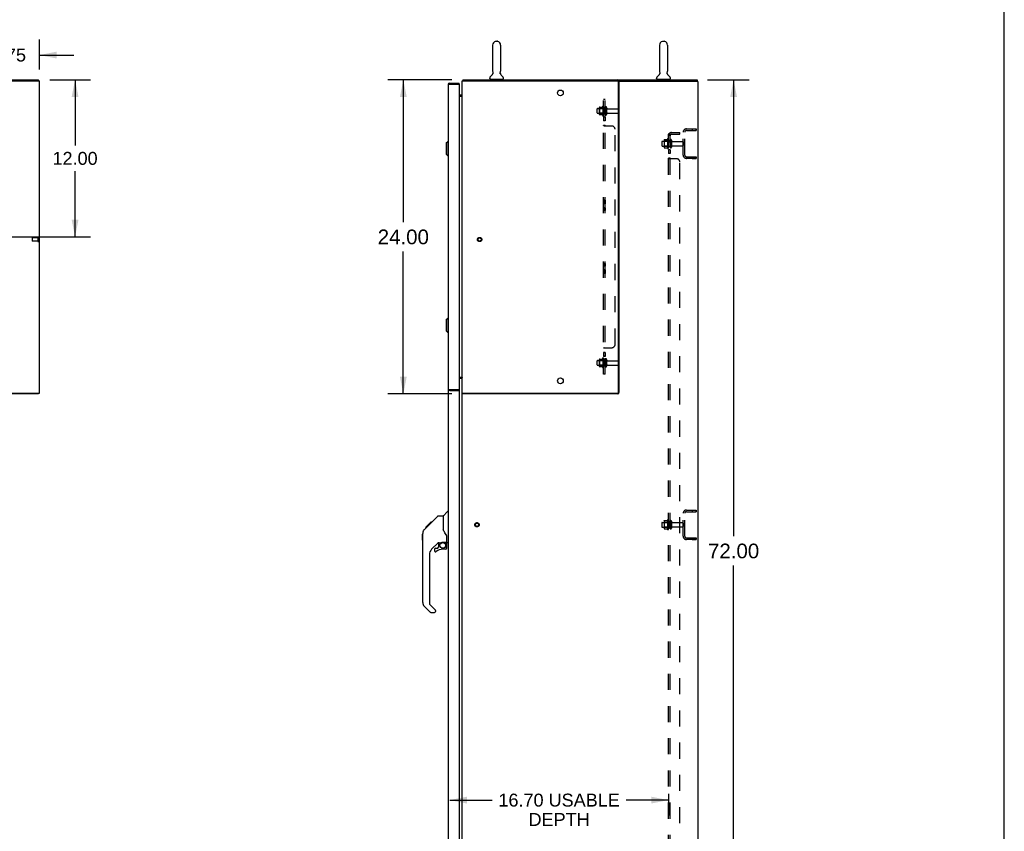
# Model space of a CAD drawing. Header units: inches. Extents: x 0 to 224, y 0 to 145.
# Tile 61 of 62: x 148 to 224, y 31 to 93. Entities that reach past the tile are written whole.
import ezdxf

# ---------------------------------------------------------------- set-up
doc = ezdxf.new("R2010")
doc.units = ezdxf.units.IN
doc.header["$LTSCALE"] = 12.302632
doc.header["$MEASUREMENT"] = 0
doc.linetypes.add('HIDDEN', pattern=[0.2, 0.1, -0.1])
doc.layers.get('0').update_dxf_attribs({"linetype": 'CONTINUOUS'})
for name, color, linetype in [('02___PRT_ALL_AXES', 7, 'CONTINUOUS'), ('DEFAULT_2', 8, 'HIDDEN'), ('DIMENSIONS', 7, 'CONTINUOUS')]:
    doc.layers.add(name, color=color, linetype=linetype)
doc.styles.get("Standard").update_dxf_attribs({"font": 'arial.ttf'})
doc.dimstyles.new('DIMSTYLE_1', dxfattribs={"dimtxt": 1.118421, "dimasz": 1.315789, "dimexe": 0.09, "dimexo": 0.07, "dimgap": 0.0425, "dimtad": 0, "dimtih": 1, "dimtoh": 1, "dimzin": 4, "dimdsep": 46, "dimtxsty": 'Standard', "dimblk": '_FILLED', "dimblk1": '_FILLED', "dimblk2": '_FILLED', "dimcen": 0.09, "dimazin": 1, "dimtfac": 1, "dimtdec": 3, "dimtofl": 0, "dimtmove": 0, "dimatfit": 3, "dimldrblk": '_FILLED', "dimfxl": 0, "dimtolj": 1, "dimtzin": 4, "dimarcsym": 0})
doc.dimstyles.new('DIMSTYLE_2', dxfattribs={"dimtxt": 0.986842, "dimasz": 1.315789, "dimexe": 0.09, "dimexo": 0.07, "dimgap": 0.0375, "dimtad": 0, "dimtih": 1, "dimtoh": 1, "dimzin": 4, "dimdsep": 46, "dimtxsty": 'Standard', "dimblk": '_FILLED', "dimblk1": '_FILLED', "dimblk2": '_FILLED', "dimcen": 0.09, "dimazin": 1, "dimtfac": 1, "dimtdec": 3, "dimtofl": 0, "dimtmove": 0, "dimatfit": 3, "dimldrblk": '_FILLED', "dimfxl": 0, "dimtolj": 1, "dimtzin": 4, "dimarcsym": 0})

# ---------------------------------------------------------------- blocks, each defined once
blk = doc.blocks.new('_FILLED')
at = {"color": 0, "linetype": 'ByBlock'}
blk.add_solid([(0, 0), (-1, 0.2), (-1, -0.2)], dxfattribs=at)
blk = doc.blocks.new('*D2')
at = {"layer": 'DIMENSIONS', "color": 2, "linetype": 'Continuous'}
for p, q in [((150.765, 88.584), (153.878, 88.584)), ((152.694, 88.584), (152.694, 83.571)), ((152.694, 76.584), (152.694, 81.597)), ((146.15, 76.584), (153.878, 76.584))]:
    blk.add_line(p, q, dxfattribs=at)
at = {"layer": 'DIMENSIONS', "color": 2, "linetype": 'Continuous', "xscale": 1.3157894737, "yscale": 1.3157894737, "zscale": 1.3157894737}
for p, rotation in [((152.694, 88.584), 90), ((152.694, 76.584), 270)]:
    blk.add_blockref('_FILLED', p, dxfattribs=dict(at, rotation=rotation))
at = {"layer": 'DIMENSIONS', "color": 2, "linetype": 'Continuous', "insert": (152.694, 83.077), "char_height": 0.9868, "width": 3.44844, "attachment_point": 2, "line_spacing_factor": 0.9}
blk.add_mtext('12.00', dxfattribs=at)
blk = doc.blocks.new('*D3')
at = {"layer": 'DIMENSIONS', "color": 2, "linetype": 'Continuous'}
for p, q in [((201.007, 88.584), (204.19, 88.584)), ((203.005, 88.584), (203.005, 53.702)), ((203.005, 16.584), (203.005, 51.465)), ((201.007, 16.584), (204.19, 16.584))]:
    blk.add_line(p, q, dxfattribs=at)
at = {"layer": 'DIMENSIONS', "color": 2, "linetype": 'Continuous', "xscale": 1.3157894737, "yscale": 1.3157894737, "zscale": 1.3157894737}
for p, rotation in [((203.005, 88.584), 90), ((203.005, 16.584), 270)]:
    blk.add_blockref('_FILLED', p, dxfattribs=dict(at, rotation=rotation))
at = {"layer": 'DIMENSIONS', "color": 2, "linetype": 'Continuous', "insert": (203.005, 53.143), "char_height": 1.1184, "width": 3.90824, "attachment_point": 2, "line_spacing_factor": 0.9}
blk.add_mtext('72.00', dxfattribs=at)
blk = doc.blocks.new('*D4')
at = {"layer": 'DIMENSIONS', "color": 2, "linetype": 'Continuous'}
for p, q in [((145.229, 77.509), (145.229, 91.663)), ((149.979, 89.362), (149.979, 91.663)), ((145.229, 90.479), (142.598, 90.479)), ((149.979, 90.479), (152.611, 90.479))]:
    blk.add_line(p, q, dxfattribs=at)
at = {"layer": 'DIMENSIONS', "color": 2, "linetype": 'Continuous', "xscale": 1.3157894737, "yscale": 1.3157894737, "zscale": 1.3157894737}
blk.add_blockref('_FILLED', (145.229, 90.479), dxfattribs=at)
at = {"layer": 'DIMENSIONS', "color": 2, "linetype": 'Continuous', "xscale": 1.3157894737, "yscale": 1.3157894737, "zscale": 1.3157894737, "rotation": 180}
blk.add_blockref('_FILLED', (149.979, 90.479), dxfattribs=at)
at = {"layer": 'DIMENSIONS', "color": 2, "linetype": 'Continuous', "insert": (147.604, 90.973), "char_height": 0.9868, "width": 2.68172, "attachment_point": 2, "line_spacing_factor": 0.9}
blk.add_mtext('4.75', dxfattribs=at)
blk = doc.blocks.new('*D11')
at = {"layer": 'DIMENSIONS', "color": 2, "linetype": 'Continuous'}
for p, q in [((198.023, 34.015), (198.023, 32.361)), ((181.323, 33.545), (184.55, 33.545)), ((198.023, 33.545), (194.796, 33.545))]:
    blk.add_line(p, q, dxfattribs=at)
at = {"layer": 'DIMENSIONS', "color": 2, "linetype": 'Continuous', "xscale": 1.3157894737, "yscale": 1.3157894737, "zscale": 1.3157894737, "rotation": 180}
blk.add_blockref('_FILLED', (181.323, 33.545), dxfattribs=at)
at = {"layer": 'DIMENSIONS', "color": 2, "linetype": 'Continuous', "xscale": 1.3157894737, "yscale": 1.3157894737, "zscale": 1.3157894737}
blk.add_blockref('_FILLED', (198.023, 33.545), dxfattribs=at)
at = {"layer": 'DIMENSIONS', "color": 2, "linetype": 'Continuous', "insert": (189.673, 34.038), "char_height": 0.98684, "width": 9.25944, "attachment_point": 2, "line_spacing_factor": 0.9}
blk.add_mtext('16.70 USABLE\\PDEPTH', dxfattribs=at)
blk = doc.blocks.new('*D17')
at = {"color": 2, "linetype": 'Continuous'}
for p, q in [((181.487, 88.584), (176.587, 88.584)), ((177.771, 88.584), (177.771, 77.702)), ((177.771, 64.584), (177.771, 75.465)), ((181.487, 64.584), (176.587, 64.584))]:
    blk.add_line(p, q, dxfattribs=at)
at = {"color": 2, "linetype": 'Continuous', "xscale": 1.3157894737, "yscale": 1.3157894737, "zscale": 1.3157894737}
for p, rotation in [((177.771, 88.584), 90), ((177.771, 64.584), 270)]:
    blk.add_blockref('_FILLED', p, dxfattribs=dict(at, rotation=rotation))
at = {"color": 2, "linetype": 'Continuous', "insert": (177.771, 77.143), "char_height": 1.1184, "width": 3.90824, "attachment_point": 2, "line_spacing_factor": 0.9}
blk.add_mtext('24.00', dxfattribs=at)

msp = doc.modelspace()

# ---------------------------------------------------------------- linework, layer by layer
at = {"color": 7, "linetype": 'Continuous'}
for p, q in [((223.6842, 0), (223.6842, 144.7368)), ((184.5923, 91.2292), (184.5923, 89.2542)), ((184.8546, 91.5292), (184.942, 91.5292)), ((185.2043, 91.2292), (185.2043, 89.2542)), ((197.3423, 91.2292), (197.3423, 89.2542)), ((197.6046, 91.5292), (197.692, 91.5292)), ((197.9543, 91.2292), (197.9543, 89.2542)), ((184.6069, 89.0353), (184.6048, 89.031)), ((197.3569, 89.0353), (197.3548, 89.031)), ((149.9043, 88.5207), (149.9043, 88.5837)), ((181.3173, 88.3337), (181.3173, 88.2587)), ((182.0253, 88.2587), (181.3173, 88.2587)), ((182.0253, 88.2587), (182.0253, 88.3337)), ((182.3483, 88.5207), (182.3483, 88.5837)), ((184.3753, 88.6827), (184.3753, 88.722)), ((184.3983, 88.6137), (184.3983, 88.5837)), ((185.3983, 88.6137), (184.3983, 88.6137)), ((185.3983, 88.6137), (185.3983, 88.5837)), ((185.4213, 88.6827), (185.4213, 88.722)), ((194.1373, 88.5837), (200.2108, 88.5837)), ((200.2733, 88.4587), (194.2728, 88.4587)), ((197.1253, 88.6827), (197.1253, 88.722)), ((197.1483, 88.6137), (197.1483, 88.5837)), ((198.1483, 88.6137), (197.1483, 88.6137)), ((198.1483, 88.6137), (198.1483, 88.5837)), ((198.1713, 88.6827), (198.1713, 88.722)), ((200.2108, 88.5837), (200.2108, 88.4587)), ((200.2733, 88.4587), (200.2733, 16.7087)), ((182.2313, 87.3337), (182.0253, 87.3337)), ((181.0428, 83.7645), (181.1609, 83.8826)), ((181.0428, 83.7645), (181.0428, 82.8983)), ((181.1609, 83.8826), (181.1609, 82.7802)), ((181.1609, 83.8826), (181.2003, 83.8826)), ((181.0428, 82.8983), (181.1609, 82.7802)), ((181.1609, 82.7802), (181.2003, 82.7802)), ((181.0428, 70.2645), (181.1609, 70.3826)), ((181.0428, 70.2645), (181.0428, 69.3983)), ((181.1609, 70.3826), (181.1609, 69.2802)), ((181.1609, 70.3826), (181.2003, 70.3826)), ((181.0428, 69.3983), (181.1609, 69.2802)), ((181.1609, 69.2802), (181.2003, 69.2802)), ((182.2313, 65.8337), (182.0253, 65.8337)), ((181.3173, 64.8337), (181.3173, 64.9087)), ((181.3173, 64.9087), (182.0253, 64.9087)), ((182.0253, 64.9087), (182.0253, 64.8337)), ((149.9043, 64.6467), (149.9043, 64.5837)), ((182.2733, 23.865), (182.2733, 64.6467)), ((182.3483, 64.6467), (182.3483, 64.5837)), ((179.7847, 54.6255), (180.4088, 55.2496)), ((180.4645, 55.2727), (180.8256, 55.2727)), ((180.8256, 55.2727), (180.8256, 54.1683)), ((180.8313, 55.2785), (181.129, 55.5761)), ((181.2193, 55.5876), (181.1569, 55.5876)), ((179.3658, 54.206), (179.6442, 54.4844)), ((179.4719, 54.3795), (179.8855, 54.7931)), ((179.4719, 54.3795), (179.5387, 54.3795)), ((179.475, 54.3826), (179.5418, 54.3826)), ((179.4761, 54.3837), (179.5429, 54.3837)), ((179.624, 54.4648), (179.5572, 54.4648)), ((179.6437, 54.5513), (179.7105, 54.5513)), ((179.6439, 54.4847), (179.7771, 54.6179)), ((179.671, 54.5113), (179.6442, 54.4844)), ((179.7925, 54.6334), (179.7257, 54.6334)), ((179.7847, 54.6255), (179.7489, 54.5897)), ((179.8021, 54.7097), (179.8689, 54.7097)), ((179.9523, 54.7931), (179.8855, 54.7931)), ((179.8856, 54.7933), (179.886, 54.7937)), ((179.886, 54.7937), (179.9529, 54.7937)), ((179.8875, 54.7951), (179.9543, 54.7951)), ((180.8455, 54.1755), (180.8256, 54.2306)), ((180.8751, 54.108), (180.8455, 54.1755)), ((179.2311, 53.8774), (179.2508, 53.8971)), ((179.2311, 53.401), (179.2311, 53.8774)), ((179.2508, 48.6444), (179.2508, 53.9285)), ((181.1012, 53.2451), (181.1012, 53.652)), ((179.2311, 53.401), (179.2508, 53.3813)), ((180.437, 53.2109), (179.9356, 52.7094)), ((180.1563, 52.7118), (180.1563, 52.5925)), ((180.235, 52.7905), (180.3876, 52.7905)), ((180.396, 52.794), (180.4678, 52.8658)), ((180.4713, 53.2008), (180.4713, 52.8741)), ((180.5134, 53.2058), (180.6012, 53.2058)), ((180.779, 53.247), (180.7862, 53.2471)), ((180.7862, 53.2471), (181.0815, 53.2471)), ((181.0224, 52.7118), (180.7862, 52.7118)), ((180.9637, 53.2471), (181.0435, 53.1673)), ((181.0815, 53.0281), (181.1012, 53.0281)), ((181.1012, 52.7905), (181.1012, 53.0281)), ((181.1405, 53.2058), (181.2193, 53.2058)), ((179.7626, 52.2919), (179.7626, 48.5589)), ((179.8183, 47.9139), (179.3661, 48.366)), ((179.7857, 48.5033), (180.2212, 48.0677)), ((179.8739, 47.8908), (180.1563, 47.8908)), ((180.235, 48.0343), (180.235, 47.9695))]:
    msp.add_line(p, q, dxfattribs=at)
at = {"color": 3, "linetype": 'Continuous'}
for p, q in [((133.0543, 88.5837), (149.9043, 88.5837)), ((147.3643, 88.5207), (149.9793, 88.5207)), ((149.9793, 64.6467), (149.9793, 88.5207)), ((181.2003, 88.2167), (181.2003, 64.9507)), ((181.2466, 88.2414), (181.251, 88.2426)), ((181.251, 88.2426), (181.2555, 88.2438)), ((181.2555, 88.2438), (181.2602, 88.2451)), ((181.2602, 88.2451), (181.2649, 88.2463)), ((181.2649, 88.2463), (181.2698, 88.2475)), ((181.2698, 88.2475), (181.2773, 88.2494)), ((181.2773, 88.2494), (181.285, 88.2512)), ((181.285, 88.2512), (181.2955, 88.2537)), ((181.2955, 88.2537), (182.0215, 88.2537)), ((181.3173, 88.3337), (182.0253, 88.3337)), ((182.0253, 88.2437), (182.0253, 64.9237)), ((182.2733, 64.6467), (182.2733, 88.5207)), ((182.2733, 88.5207), (194.1303, 88.5207)), ((182.3483, 88.5837), (194.1373, 88.5837)), ((194.2103, 64.7267), (194.2103, 88.4407)), ((194.2733, 64.7197), (194.2733, 88.4477)), ((182.2313, 87.4087), (182.0253, 87.4087)), ((182.0253, 87.3317), (182.2665, 87.3317)), ((182.0253, 65.8357), (182.2665, 65.8357)), ((182.2313, 65.7587), (182.0253, 65.7587)), ((182.0733, 65.8337), (182.0733, 65.8357)), ((182.0733, 23.4577), (182.0733, 65.7587)), ((181.2193, 23.5802), (181.2193, 64.8868)), ((181.251, 64.9248), (181.2555, 64.9236)), ((181.2555, 64.9236), (181.2602, 64.9223)), ((181.2602, 64.9223), (181.2649, 64.9211)), ((181.2649, 64.9211), (181.2698, 64.9199)), ((181.2698, 64.9199), (181.2773, 64.918)), ((181.2773, 64.918), (181.285, 64.9162)), ((181.285, 64.9162), (181.2955, 64.9137)), ((181.2955, 64.9137), (182.0215, 64.9137)), ((181.3173, 64.8337), (182.0253, 64.8337)), ((149.9043, 64.5837), (133.0543, 64.5837)), ((147.3643, 64.6467), (149.9793, 64.6467)), ((182.2733, 64.6467), (194.1303, 64.6467)), ((194.1373, 64.5837), (182.3483, 64.5837))]:
    msp.add_line(p, q, dxfattribs=at)
at = {"color": 7, "linetype": 'Continuous'}
for points in [[(184.6116, 89.1471), (184.6131, 89.143), (184.6146, 89.1382), (184.616, 89.1334), (184.6172, 89.1285), (184.6182, 89.1236), (184.6191, 89.1186), (184.6197, 89.1136), (184.6202, 89.1086), (184.6206, 89.1036), (184.6207, 89.0986), (184.6207, 89.0936), (184.6205, 89.0885), (184.6201, 89.0835), (184.6196, 89.0785), (184.6188, 89.0735), (184.6179, 89.0686), (184.6169, 89.0637), (184.6156, 89.0588), (184.6142, 89.054), (184.6126, 89.0492), (184.6109, 89.0445), (184.609, 89.0399), (184.6069, 89.0353)], [(185.1918, 89.031), (185.1897, 89.0352), (185.1876, 89.0398), (185.1857, 89.0444), (185.184, 89.0492), (185.1824, 89.0539), (185.181, 89.0588), (185.1797, 89.0636), (185.1786, 89.0685), (185.1777, 89.0735), (185.177, 89.0785), (185.1765, 89.0835), (185.1761, 89.0885), (185.1759, 89.0935), (185.1758, 89.0986), (185.176, 89.1036), (185.1763, 89.1086), (185.1768, 89.1136), (185.1775, 89.1186), (185.1783, 89.1236), (185.1794, 89.1285), (185.1806, 89.1334), (185.1819, 89.1382), (185.1835, 89.143), (185.1849, 89.1471)], [(197.3616, 89.1471), (197.3631, 89.143), (197.3646, 89.1382), (197.366, 89.1334), (197.3672, 89.1285), (197.3682, 89.1236), (197.3691, 89.1186), (197.3697, 89.1136), (197.3702, 89.1086), (197.3706, 89.1036), (197.3707, 89.0986), (197.3707, 89.0936), (197.3705, 89.0885), (197.3701, 89.0835), (197.3696, 89.0785), (197.3688, 89.0735), (197.3679, 89.0686), (197.3669, 89.0637), (197.3656, 89.0588), (197.3642, 89.054), (197.3626, 89.0492), (197.3609, 89.0445), (197.359, 89.0399), (197.3569, 89.0353)], [(197.9418, 89.031), (197.9397, 89.0352), (197.9376, 89.0398), (197.9357, 89.0444), (197.934, 89.0492), (197.9324, 89.0539), (197.931, 89.0588), (197.9297, 89.0636), (197.9286, 89.0685), (197.9277, 89.0735), (197.927, 89.0785), (197.9265, 89.0835), (197.9261, 89.0885), (197.9259, 89.0935), (197.9258, 89.0986), (197.926, 89.1036), (197.9263, 89.1086), (197.9268, 89.1136), (197.9275, 89.1186), (197.9283, 89.1236), (197.9294, 89.1285), (197.9306, 89.1334), (197.9319, 89.1382), (197.9335, 89.143), (197.9349, 89.1471)], [(180.4088, 55.2496), (180.4165, 55.2564), (180.425, 55.2621), (180.4342, 55.2666), (180.444, 55.27), (180.4542, 55.272), (180.4645, 55.2727)], [(179.3658, 54.206), (179.3467, 54.1855), (179.3212, 54.1527), (179.2991, 54.1171), (179.2811, 54.0796), (179.2671, 54.0403), (179.2573, 53.9995), (179.2519, 53.9581), (179.2508, 53.9285)], [(179.7489, 54.5897), (179.7269, 54.5675), (179.705, 54.5455), (179.671, 54.5113)], [(181.048, 53.8227), (180.9992, 53.8933), (180.9505, 53.9698), (180.9096, 54.0405), (180.8751, 54.108)], [(181.1012, 53.652), (181.1003, 53.6755), (181.0954, 53.7105), (181.0866, 53.7446), (181.0743, 53.7765), (181.059, 53.8057), (181.048, 53.8227)], [(180.6012, 53.2058), (180.6096, 53.2065), (180.6182, 53.2085), (180.6281, 53.2115), (180.6396, 53.2155), (180.6528, 53.2203), (180.6677, 53.2255), (180.6843, 53.2309), (180.702, 53.2359), (180.7208, 53.2403), (180.7404, 53.2437), (180.7599, 53.246), (180.779, 53.247)], [(181.0377, 53.1618), (181.0358, 53.16), (181.0293, 53.1534)], [(181.0811, 53.0281), (181.0806, 53.0421), (181.079, 53.0558), (181.0762, 53.0695), (181.0725, 53.0829), (181.0677, 53.0959), (181.0618, 53.1086), (181.055, 53.1207), (181.0473, 53.1323), (181.0387, 53.1432), (181.0293, 53.1534)], [(181.0435, 53.1673), (181.0433, 53.1672), (181.0428, 53.1667), (181.0419, 53.1659), (181.0408, 53.1648), (181.0377, 53.1618)]]:
    msp.add_lwpolyline(points, dxfattribs=at)
at = {"color": 3, "linetype": 'Continuous'}
for points in [[(181.2003, 88.2167), (181.2003, 88.2173), (181.2004, 88.2179), (181.2006, 88.2186), (181.2008, 88.2192), (181.2011, 88.2198), (181.2014, 88.2204), (181.2018, 88.221), (181.2023, 88.2216), (181.2028, 88.2223), (181.2034, 88.2229), (181.204, 88.2235), (181.2047, 88.2241), (181.2055, 88.2247), (181.2063, 88.2253), (181.2072, 88.226), (181.2082, 88.2266), (181.2092, 88.2272), (181.2102, 88.2278), (181.2113, 88.2284), (181.2125, 88.229), (181.2137, 88.2297), (181.215, 88.2303), (181.2164, 88.2309), (181.2178, 88.2315), (181.2192, 88.2321), (181.2207, 88.2327), (181.2222, 88.2334), (181.2238, 88.234), (181.2255, 88.2346), (181.2272, 88.2352), (181.2289, 88.2358), (181.2307, 88.2364), (181.2326, 88.2371), (181.2344, 88.2377), (181.2364, 88.2383), (181.2383, 88.2389), (181.2404, 88.2395), (181.2424, 88.2401), (181.2445, 88.2408), (181.2466, 88.2414)], [(182.2665, 87.3317), (182.2662, 87.3326), (182.2661, 87.3337), (182.266, 87.3348), (182.2661, 87.3361), (182.2663, 87.3374), (182.2667, 87.3388)], [(182.2667, 87.3388), (182.2672, 87.3401), (182.2678, 87.3415), (182.2684, 87.3428), (182.2692, 87.3442), (182.27, 87.3455), (182.2707, 87.3469), (182.2714, 87.3482), (182.2721, 87.3496)], [(182.2721, 87.3496), (182.2726, 87.3509), (182.273, 87.3522), (182.2732, 87.3535), (182.2733, 87.3547)], [(182.2665, 65.8357), (182.2662, 65.8348), (182.2661, 65.8338), (182.266, 65.8326), (182.2661, 65.8313), (182.2663, 65.83), (182.2667, 65.8286)], [(182.2667, 65.8286), (182.2672, 65.8273), (182.2678, 65.8259), (182.2684, 65.8246), (182.2692, 65.8233), (182.27, 65.8219), (182.2707, 65.8206), (182.2714, 65.8192), (182.2721, 65.8178)], [(182.2721, 65.8178), (182.2726, 65.8165), (182.273, 65.8152), (182.2732, 65.8139), (182.2733, 65.8127)], [(181.2003, 64.9507), (181.2003, 64.9501), (181.2004, 64.9495), (181.2006, 64.9489), (181.2008, 64.9482), (181.2011, 64.9476), (181.2014, 64.947), (181.2018, 64.9464), (181.2023, 64.9458), (181.2028, 64.9452), (181.2034, 64.9445), (181.204, 64.9439), (181.2047, 64.9433), (181.2055, 64.9427), (181.2063, 64.9421), (181.2072, 64.9415), (181.2082, 64.9408), (181.2092, 64.9402), (181.2102, 64.9396), (181.2113, 64.939), (181.2125, 64.9384), (181.2137, 64.9378), (181.215, 64.9371), (181.2164, 64.9365), (181.2178, 64.9359), (181.2192, 64.9353), (181.2207, 64.9347), (181.2222, 64.9341), (181.2238, 64.9334), (181.2255, 64.9328), (181.2272, 64.9322), (181.2289, 64.9316), (181.2307, 64.931), (181.2326, 64.9304), (181.2344, 64.9297), (181.2364, 64.9291), (181.2383, 64.9285), (181.2404, 64.9279), (181.2424, 64.9273), (181.2445, 64.9267), (181.2466, 64.926), (181.251, 64.9248)]]:
    msp.add_lwpolyline(points, dxfattribs=at)
at = {"color": 7, "linetype": 'Continuous'}
msp.add_circle((180.7862, 53.007), 0.2165, dxfattribs=at)
for centre, radius, start, end in [((184.8983, 91.2292), 0.306, 105.63034, 180), ((184.8546, 91.3855), 0.1437, 90, 105.63034), ((184.942, 91.3855), 0.1437, 74.36966, 90), ((184.8983, 91.2292), 0.306, 0, 74.36966), ((197.6483, 91.2292), 0.306, 105.63034, 180), ((197.6046, 91.3855), 0.1437, 90, 105.63034), ((197.692, 91.3855), 0.1437, 74.36966, 90), ((197.6483, 91.2292), 0.306, 0, 74.36966), ((184.519, 88.722), 0.1437, 124.662648, 180), ((184.1398, 89.2705), 0.523, 304.662368, 336.931764), ((184.8983, 89.2542), 0.306, 180, 200.487133), ((185.6567, 89.2705), 0.523, 203.068233, 235.337632), ((184.8983, 89.2542), 0.306, 339.512867, 360), ((185.2775, 88.722), 0.1437, 0, 55.337353), ((197.269, 88.722), 0.1437, 124.662648, 180), ((196.8898, 89.2705), 0.523, 304.662368, 336.931764), ((197.6483, 89.2542), 0.306, 180, 200.487133), ((198.4067, 89.2705), 0.523, 203.068233, 235.337632), ((197.6483, 89.2542), 0.306, 339.512867, 360), ((198.0275, 88.722), 0.1437, 0, 55.337353), ((181.3173, 88.2167), 0.042, 90, 118.234057), ((184.4443, 88.6827), 0.069, 180, 270), ((185.3523, 88.6827), 0.069, 270, 360), ((197.1943, 88.6827), 0.069, 180, 270), ((198.1023, 88.6827), 0.069, 270, 360), ((182.2313, 87.4507), 0.117, 270, 287.700048), ((182.2313, 65.7167), 0.117, 72.299951, 90), ((181.3173, 64.9507), 0.042, 241.765917, 270), ((180.8453, 55.2645), 0.0197, 135, 180), ((181.1569, 55.5483), 0.0394, 90, 135), ((180.3531, 52.2919), 0.5906, 135, 180), ((180.235, 52.7118), 0.0787, 90, 180), ((180.7862, 51.9244), 0.7874, 90, 129.521196), ((180.3876, 52.8023), 0.0118, 270, 315), ((180.5134, 53.0089), 0.1969, 90, 127.440515), ((180.4594, 52.8741), 0.0118, 315, 360), ((181.0224, 52.7905), 0.0787, 270, 360), ((180.9043, 53.0281), 0.1969, 0, 45), ((181.0815, 53.2668), 0.0197, 270, 360), ((181.1405, 53.2451), 0.0394, 180, 270), ((180.235, 52.5925), 0.0787, 180, 309.521196), ((179.6445, 48.6444), 0.3937, 180, 225), ((179.8413, 48.5589), 0.0787, 180, 225), ((179.8739, 47.9695), 0.0787, 225, 270), ((180.1563, 47.9695), 0.0787, 270, 360), ((180.1878, 48.0343), 0.0472, 0, 45)]:
    msp.add_arc(centre, radius, start, end, dxfattribs=at)
at = {"color": 3, "linetype": 'Continuous'}
for centre, radius, start, end in [((181.3173, 88.2167), 0.117, 90, 180), ((182.0103, 88.2437), 0.015, 0, 41.810315), ((182.3903, 88.4667), 0.117, 111.039677, 152.510215), ((194.1303, 88.4407), 0.08, 0, 90), ((194.1373, 88.4477), 0.136, 0, 90), ((182.2313, 87.4507), 0.042, 270, 360), ((182.2313, 65.7167), 0.042, 0, 90), ((181.3173, 64.9507), 0.117, 180, 270), ((182.0103, 64.9237), 0.015, 318.189685, 360), ((194.1303, 64.7267), 0.08, 270, 360), ((194.1373, 64.7197), 0.136, 270, 360), ((182.3903, 64.7007), 0.117, 207.489785, 248.960323)]:
    msp.add_arc(centre, radius, start, end, dxfattribs=at)
at = {"layer": '02___PRT_ALL_AXES', "color": 8, "linetype": 'HIDDEN'}
for p, q in [((193.0033, 86.5645), (193.0033, 85.8529)), ((193.0733, 86.4587), (193.0733, 86.5428)), ((192.6033, 86.3917), (193.1983, 86.3917)), ((192.6033, 86.0257), (193.1983, 86.0257)), ((193.0733, 86.4587), (193.0733, 85.9587)), ((193.1983, 86.4587), (193.0733, 86.4587)), ((193.0733, 85.8746), (193.0733, 85.9587)), ((193.1983, 85.9587), (193.0733, 85.9587)), ((193.1983, 86.4587), (193.1983, 85.9587)), ((193.3668, 86.3747), (194.1683, 86.3747)), ((193.3668, 86.0427), (194.1683, 86.0427)), ((193.0733, 85.7305), (193.0733, 85.4495)), ((193.1983, 85.7305), (193.0733, 85.7305)), ((193.1983, 85.4495), (193.0733, 85.4495)), ((193.1983, 85.7305), (193.1983, 85.4495)), ((199.1483, 82.8337), (199.1483, 84.5837)), ((199.2733, 82.8337), (199.2733, 84.5837)), ((199.8358, 84.8337), (199.8358, 84.7087)), ((199.8358, 84.8337), (200.1483, 84.8337)), ((199.8358, 84.7087), (200.1483, 84.7087)), ((200.1483, 84.8337), (200.1483, 84.7087)), ((197.5533, 83.8917), (198.1483, 83.8917)), ((197.5533, 83.5257), (198.1483, 83.5257)), ((197.9533, 84.0645), (197.9533, 83.3529)), ((198.0233, 83.9587), (198.0233, 84.0428)), ((198.0233, 83.9587), (198.0233, 83.4587)), ((198.1483, 83.9587), (198.0233, 83.9587)), ((198.1483, 83.9587), (198.1483, 83.4587)), ((198.3168, 83.8747), (199.1183, 83.8747)), ((198.3168, 83.5427), (199.1183, 83.5427)), ((198.0233, 83.3746), (198.0233, 83.4587)), ((198.1483, 83.4587), (198.0233, 83.4587)), ((198.0233, 83.2305), (198.0233, 82.9495)), ((198.1483, 83.2305), (198.0233, 83.2305)), ((198.1483, 82.9495), (198.0233, 82.9495)), ((198.1483, 83.2305), (198.1483, 82.9495)), ((199.8358, 82.7087), (199.8358, 82.5837)), ((199.8358, 82.7087), (200.1483, 82.7087)), ((199.8358, 82.5837), (200.1483, 82.5837)), ((200.1483, 82.7087), (200.1483, 82.5837)), ((193.0733, 79.3979), (193.0733, 79.1034)), ((193.1983, 79.3979), (193.0733, 79.3979)), ((193.1983, 79.3396), (193.0733, 79.3396)), ((193.1983, 79.2419), (193.0733, 79.2419)), ((193.1983, 79.1034), (193.0733, 79.1034)), ((193.1983, 79.3979), (193.1983, 79.1034)), ((193.0733, 78.8112), (193.0733, 78.6082)), ((193.1983, 78.8112), (193.0733, 78.8112)), ((193.1983, 78.6082), (193.0733, 78.6082)), ((193.1983, 78.8112), (193.1983, 78.6082)), ((149.8613, 76.5077), (149.4143, 76.5077)), ((149.8613, 76.2597), (149.4143, 76.2597)), ((149.8613, 76.5077), (149.8613, 76.2597)), ((193.0733, 74.5592), (193.0733, 74.3562)), ((193.1983, 74.5592), (193.0733, 74.5592)), ((193.1983, 74.5592), (193.1983, 74.3562)), ((193.1983, 74.3562), (193.0733, 74.3562)), ((193.0733, 74.064), (193.0733, 73.7892)), ((193.1983, 74.064), (193.0733, 74.064)), ((193.1983, 73.9452), (193.0733, 73.9452)), ((193.1983, 73.8278), (193.0733, 73.8278)), ((193.1983, 73.7892), (193.0733, 73.7892)), ((193.1983, 74.064), (193.1983, 73.7892)), ((193.0733, 67.7544), (193.0733, 67.4369)), ((193.1983, 67.7544), (193.0733, 67.7544)), ((193.1983, 67.7179), (193.0733, 67.7179)), ((193.1983, 67.7544), (193.1983, 67.4369)), ((192.6033, 67.1417), (193.1983, 67.1417)), ((193.0033, 67.3145), (193.0033, 66.6029)), ((193.1983, 67.4734), (193.0733, 67.4734)), ((193.1983, 67.4369), (193.0733, 67.4369)), ((193.0733, 67.2087), (193.0733, 67.2928)), ((193.0733, 67.2087), (193.0733, 66.7087)), ((193.1983, 67.2087), (193.0733, 67.2087)), ((193.1983, 67.2087), (193.1983, 66.7087)), ((193.3668, 67.1247), (194.1683, 67.1247)), ((192.6033, 66.7757), (193.1983, 66.7757)), ((193.0733, 66.6246), (193.0733, 66.7087)), ((193.1983, 66.7087), (193.0733, 66.7087)), ((193.3668, 66.7927), (194.1683, 66.7927)), ((199.8358, 55.7087), (200.1483, 55.7087)), ((199.8358, 55.7087), (199.8358, 55.5837)), ((200.1483, 55.7087), (200.1483, 55.5837)), ((197.9533, 54.9395), (197.9533, 54.2279)), ((198.0233, 54.8337), (198.0233, 54.9178)), ((199.1483, 53.7087), (199.1483, 55.4587)), ((199.2733, 53.7087), (199.2733, 55.4587)), ((199.8358, 55.5837), (200.1483, 55.5837)), ((197.5533, 54.7667), (198.1483, 54.7667)), ((197.5533, 54.4007), (198.1483, 54.4007)), ((198.1483, 54.8337), (198.0233, 54.8337)), ((198.0233, 54.8337), (198.0233, 54.3337)), ((198.1483, 54.3337), (198.0233, 54.3337)), ((198.0233, 54.2496), (198.0233, 54.3337)), ((198.1483, 54.8337), (198.1483, 54.3337)), ((198.3168, 54.7497), (199.1183, 54.7497)), ((198.3168, 54.4177), (199.1183, 54.4177)), ((199.8358, 53.5837), (200.1483, 53.5837)), ((199.8358, 53.5837), (199.8358, 53.4587)), ((199.8358, 53.4587), (200.1483, 53.4587)), ((200.1483, 53.5837), (200.1483, 53.4587))]:
    msp.add_line(p, q, dxfattribs=at)
at = {"layer": '02___PRT_ALL_AXES', "color": 3, "linetype": 'Continuous'}
for centre in [(189.7733, 87.5837), (189.7733, 65.5837)]:
    msp.add_circle(centre, 0.219, dxfattribs=at)
at = {"layer": '02___PRT_ALL_AXES', "color": 8, "linetype": 'HIDDEN'}
for centre in [(183.5983, 76.3837), (183.3983, 54.5837)]:
    msp.add_circle(centre, 0.124, dxfattribs=at)
for centre, radius, start, end in [((193.6035, 86.2087), 0.6977, 149.336868, 156.032072), ((193.0349, 86.5428), 0.0384, 0, 145.550335), ((193.6035, 86.2087), 0.6977, 203.967928, 210.663132), ((193.0349, 85.8746), 0.0384, 214.449665, 360), ((198.5535, 83.7087), 0.6977, 149.336868, 152.318604), ((197.9849, 84.0428), 0.0384, 0, 145.550335), ((198.5535, 83.7087), 0.6977, 207.681396, 210.663132), ((197.9849, 83.3746), 0.0384, 214.449665, 360), ((193.6035, 66.9587), 0.6977, 149.336868, 156.032072), ((193.0349, 67.2928), 0.0384, 0, 145.550335), ((193.6035, 66.9587), 0.6977, 203.967928, 210.663132), ((193.0349, 66.6246), 0.0384, 214.449665, 360), ((198.5535, 54.5837), 0.6977, 149.336868, 152.318604), ((197.9849, 54.9178), 0.0384, 0, 145.550335), ((198.5535, 54.5837), 0.6977, 207.681396, 210.663132), ((197.9849, 54.2496), 0.0384, 214.449665, 360)]:
    msp.add_arc(centre, radius, start, end, dxfattribs=at)
at = {"layer": 'DEFAULT_2', "color": 8, "linetype": 'HIDDEN'}
for p, q in [((193.0733, 66.0837), (193.0733, 87.0837)), ((193.1983, 87.0837), (193.0733, 87.0837)), ((193.1983, 66.0837), (193.1983, 87.0837)), ((192.5733, 86.0557), (192.5733, 86.3617)), ((192.7373, 86.4643), (192.7373, 85.9531)), ((192.7573, 86.3922), (192.7373, 86.4122)), ((192.7573, 86.0252), (192.7373, 86.0052)), ((192.7478, 86.4862), (192.9755, 86.4862)), ((192.7478, 85.9312), (192.9755, 85.9312)), ((192.7573, 86.3922), (192.7573, 86.0252)), ((193.0533, 86.3922), (192.7573, 86.3922)), ((193.0533, 86.0252), (192.7573, 86.0252)), ((193.0533, 86.3922), (193.0733, 86.4122)), ((193.0533, 86.3922), (193.0533, 86.0252)), ((193.0533, 86.0252), (193.0733, 86.0052)), ((193.3043, 86.4732), (193.3043, 85.9442)), ((194.1983, 86.0727), (194.1983, 86.3447)), ((193.1983, 85.0878), (193.0733, 85.0878)), ((193.0844, 85.0737), (193.0824, 85.0749)), ((193.6983, 85.0525), (193.1272, 85.0525)), ((193.1983, 85.0868), (193.1983, 85.0878)), ((193.2024, 85.0799), (193.2012, 85.0811)), ((193.2243, 85.0577), (193.2241, 85.0589)), ((193.9483, 68.365), (193.9483, 84.8025)), ((198.0233, 24.74), (198.0233, 84.4275)), ((198.1483, 84.4275), (198.0233, 84.4275)), ((198.0772, 84.466), (198.1738, 84.3866)), ((198.1042, 84.4244), (198.1056, 84.4241)), ((198.1056, 84.4241), (198.1071, 84.4236)), ((198.1071, 84.4236), (198.1086, 84.4232)), ((198.1086, 84.4232), (198.1102, 84.4228)), ((198.1102, 84.4228), (198.1117, 84.4223)), ((198.1117, 84.4223), (198.1133, 84.4218)), ((198.1133, 84.4218), (198.1149, 84.4213)), ((198.1149, 84.4213), (198.1166, 84.4207)), ((198.1488, 84.4071), (198.1481, 84.4077)), ((198.1483, 24.74), (198.1483, 84.4275)), ((198.2603, 84.5525), (198.8983, 84.5525)), ((198.2603, 84.4275), (198.8983, 84.4275)), ((198.8983, 84.4275), (198.8983, 84.5525)), ((199.3983, 84.8337), (200.1483, 84.8337)), ((199.3983, 84.7087), (200.1483, 84.7087)), ((200.1483, 84.7087), (200.1483, 84.8337)), ((197.5233, 83.8617), (197.5233, 83.5557)), ((197.6873, 83.9643), (197.6873, 83.4531)), ((197.7073, 83.8922), (197.6873, 83.9122)), ((197.7073, 83.5252), (197.6873, 83.5052)), ((197.7073, 83.8922), (197.7073, 83.5252)), ((198.0033, 83.8922), (197.7073, 83.8922)), ((198.0033, 83.5252), (197.7073, 83.5252)), ((197.7086, 84.0276), (197.9267, 84.0276)), ((198.0033, 83.8922), (198.0233, 83.9122)), ((198.0033, 83.8922), (198.0033, 83.5252)), ((198.0033, 83.5252), (198.0233, 83.5052)), ((198.2543, 83.9732), (198.2543, 83.4442)), ((199.1483, 83.8447), (199.1483, 83.5727)), ((197.7086, 83.3898), (197.9267, 83.3898)), ((198.1483, 82.5878), (198.0233, 82.5878)), ((198.6483, 82.5525), (198.0772, 82.5525)), ((198.1484, 82.5864), (198.1483, 82.5878)), ((198.8983, 26.865), (198.8983, 82.3025)), ((199.3983, 82.7087), (200.1483, 82.7087)), ((200.1483, 82.5837), (199.3983, 82.5837)), ((200.1483, 82.7087), (200.1483, 82.5837)), ((149.4043, 76.4977), (149.4043, 76.2697)), ((149.8613, 76.5257), (149.8613, 76.2417)), ((149.9043, 76.5257), (149.9043, 76.2417)), ((193.1983, 68.0796), (193.0733, 68.0796)), ((193.0806, 68.0912), (193.0789, 68.0899)), ((193.109, 68.105), (193.1, 68.1012)), ((193.1272, 68.115), (193.6983, 68.115)), ((193.1983, 68.0806), (193.1983, 68.0796)), ((193.22, 68.1012), (193.2188, 68.1)), ((193.2241, 68.1085), (193.2238, 68.1073)), ((193.2243, 68.111), (193.2243, 68.1097)), ((192.5733, 66.8057), (192.5733, 67.1117)), ((192.7373, 67.2143), (192.7373, 66.7031)), ((192.7573, 67.1422), (192.7373, 67.1622)), ((192.7478, 67.2362), (192.9755, 67.2362)), ((192.7573, 67.1422), (192.7573, 66.7752)), ((193.0533, 67.1422), (192.7573, 67.1422)), ((193.0533, 67.1422), (193.0733, 67.1622)), ((193.0533, 67.1422), (193.0533, 66.7752)), ((193.3043, 67.2232), (193.3043, 66.6942)), ((194.1983, 66.8227), (194.1983, 67.0947)), ((192.7573, 66.7752), (192.7373, 66.7552)), ((192.7478, 66.6812), (192.9755, 66.6812)), ((193.0533, 66.7752), (192.7573, 66.7752)), ((193.0533, 66.7752), (193.0733, 66.7552)), ((193.1983, 66.0837), (193.0733, 66.0837)), ((199.3983, 55.7087), (200.1483, 55.7087)), ((200.1483, 55.5837), (200.1483, 55.7087)), ((199.3983, 55.5837), (200.1483, 55.5837)), ((197.5233, 54.7367), (197.5233, 54.4307)), ((197.6873, 54.8393), (197.6873, 54.3281)), ((197.7073, 54.7672), (197.6873, 54.7872)), ((197.7073, 54.4002), (197.6873, 54.3802)), ((198.0033, 54.7672), (197.7073, 54.7672)), ((197.7073, 54.7672), (197.7073, 54.4002)), ((198.0033, 54.4002), (197.7073, 54.4002)), ((197.7086, 54.9026), (197.9267, 54.9026)), ((197.7086, 54.2648), (197.9267, 54.2648)), ((198.0033, 54.7672), (198.0233, 54.7872)), ((198.0033, 54.7672), (198.0033, 54.4002)), ((198.0033, 54.4002), (198.0233, 54.3802)), ((198.2543, 54.8482), (198.2543, 54.3192)), ((199.1483, 54.7197), (199.1483, 54.4477)), ((199.3983, 53.5837), (200.1483, 53.5837)), ((200.1483, 53.4587), (199.3983, 53.4587)), ((200.1483, 53.5837), (200.1483, 53.4587))]:
    msp.add_line(p, q, dxfattribs=at)
for points in [[(193.0747, 85.0826), (193.0741, 85.0838), (193.0736, 85.0851), (193.0734, 85.0865), (193.0733, 85.0878)], [(193.097, 85.0675), (193.0942, 85.0687), (193.0915, 85.0699), (193.089, 85.0712), (193.0866, 85.0724), (193.0844, 85.0737), (193.0824, 85.0749), (193.0806, 85.0762), (193.0789, 85.0775), (193.0776, 85.0788), (193.0764, 85.08), (193.0754, 85.0813), (193.0747, 85.0826), (193.0741, 85.0838), (193.0736, 85.0851), (193.0734, 85.0865), (193.0733, 85.0878)], [(193.1, 85.0662), (193.097, 85.0675), (193.0942, 85.0687), (193.0915, 85.07), (193.089, 85.0712), (193.0866, 85.0724)], [(193.1199, 85.0573), (193.1175, 85.0586), (193.1148, 85.0598), (193.112, 85.0611), (193.109, 85.0624), (193.1, 85.0662)], [(193.1272, 85.0525), (193.1258, 85.0536), (193.1241, 85.0548), (193.1221, 85.056), (193.1199, 85.0573), (193.1175, 85.0586), (193.1148, 85.0598), (193.112, 85.0611)], [(193.2084, 85.0752), (193.2068, 85.0763), (193.2053, 85.0775), (193.2038, 85.0787), (193.2024, 85.0799), (193.2012, 85.0811), (193.2003, 85.0823), (193.1995, 85.0835), (193.1989, 85.0846), (193.1985, 85.0857), (193.1983, 85.0868), (193.1983, 85.0878)], [(193.2117, 85.073), (193.2084, 85.0752), (193.2068, 85.0763), (193.2053, 85.0775), (193.2038, 85.0787)], [(193.2238, 85.0525), (193.2241, 85.0538), (193.2243, 85.0552), (193.2243, 85.0565), (193.2243, 85.0577), (193.2241, 85.0589), (193.2238, 85.0601), (193.2233, 85.0613), (193.2227, 85.0625), (193.222, 85.0638), (193.2211, 85.065), (193.22, 85.0662), (193.2188, 85.0674), (193.2176, 85.0685), (193.2163, 85.0696), (193.2148, 85.0707), (193.2133, 85.0719), (193.2117, 85.073)], [(193.2188, 85.0674), (193.2176, 85.0685), (193.2163, 85.0696), (193.2148, 85.0707), (193.2133, 85.0719), (193.2117, 85.073)], [(193.222, 85.0638), (193.2211, 85.065), (193.22, 85.0662)], [(193.2238, 85.0525), (193.2241, 85.0538), (193.2243, 85.0552), (193.2243, 85.0565)], [(198.0459, 84.4477), (198.0425, 84.4462), (198.0393, 84.4446), (198.0363, 84.4431), (198.0336, 84.4415), (198.0309, 84.4397), (198.0285, 84.4378), (198.0266, 84.4359), (198.0253, 84.4341), (198.0243, 84.4323), (198.0237, 84.4305), (198.0234, 84.4289), (198.0233, 84.4275)], [(198.0772, 84.466), (198.0752, 84.4638), (198.0729, 84.4617), (198.0701, 84.4597), (198.0671, 84.4578), (198.0638, 84.4559), (198.0603, 84.4541), (198.0567, 84.4524), (198.053, 84.4508), (198.0459, 84.4477)], [(198.0919, 84.4275), (198.0913, 84.4275), (198.0908, 84.4275), (198.0903, 84.4275), (198.0898, 84.4275), (198.0894, 84.4275), (198.089, 84.4275), (198.0887, 84.4275), (198.0886, 84.4276), (198.0885, 84.4276)], [(198.0885, 84.4276), (198.0885, 84.4276), (198.0886, 84.4276), (198.0887, 84.4275), (198.089, 84.4275), (198.0893, 84.4275), (198.0897, 84.4274), (198.0902, 84.4274), (198.0907, 84.4273), (198.0912, 84.4272), (198.0918, 84.4271), (198.0923, 84.427), (198.0929, 84.4269), (198.0935, 84.4268), (198.0941, 84.4267), (198.0947, 84.4266), (198.0954, 84.4265), (198.096, 84.4263), (198.0966, 84.4262), (198.0973, 84.4261), (198.0979, 84.4259), (198.0986, 84.4258), (198.0993, 84.4256), (198.0999, 84.4255), (198.1006, 84.4253), (198.1013, 84.4252), (198.102, 84.425), (198.1027, 84.4248), (198.1034, 84.4246), (198.1042, 84.4244)], [(198.1166, 84.4207), (198.1183, 84.4202), (198.1191, 84.4199), (198.12, 84.4195), (198.1209, 84.4192), (198.1218, 84.4189), (198.1227, 84.4186), (198.1237, 84.4182), (198.1246, 84.4178), (198.1256, 84.4175), (198.1265, 84.4171), (198.1275, 84.4167), (198.1285, 84.4163), (198.1295, 84.4159), (198.1304, 84.4155), (198.1314, 84.4151), (198.1323, 84.4147), (198.1333, 84.4143), (198.1342, 84.4139), (198.135, 84.4135), (198.1359, 84.4131), (198.1367, 84.4128), (198.1375, 84.4124), (198.1383, 84.412), (198.1391, 84.4116), (198.1399, 84.4113), (198.1407, 84.4109), (198.1414, 84.4105), (198.1422, 84.4102), (198.1429, 84.4098), (198.1436, 84.4094), (198.1443, 84.4091), (198.145, 84.4087), (198.1457, 84.4083), (198.1464, 84.408), (198.147, 84.4076), (198.1476, 84.4073), (198.1483, 84.4069), (198.1489, 84.4066), (198.1495, 84.4062), (198.15, 84.4059), (198.1505, 84.4056), (198.151, 84.4053), (198.1515, 84.405), (198.1518, 84.4048), (198.1521, 84.4046), (198.1522, 84.4045)], [(198.1628, 84.4039), (198.1608, 84.406), (198.1589, 84.4081), (198.157, 84.4104), (198.155, 84.4128), (198.1533, 84.4151), (198.1517, 84.4175), (198.1504, 84.4198), (198.1495, 84.4219), (198.1488, 84.424), (198.1484, 84.4258), (198.1483, 84.4275)], [(198.1522, 84.4045), (198.1523, 84.4045), (198.1523, 84.4044), (198.1523, 84.4045), (198.1521, 84.4046), (198.1519, 84.4047), (198.1517, 84.4049), (198.1513, 84.4052), (198.151, 84.4054), (198.1506, 84.4057), (198.1502, 84.406), (198.1497, 84.4064), (198.1493, 84.4068), (198.1488, 84.4071)], [(198.1738, 84.3866), (198.1742, 84.3873), (198.1743, 84.388), (198.1743, 84.3889), (198.174, 84.3898), (198.1736, 84.3909), (198.1729, 84.392), (198.172, 84.3934), (198.1708, 84.3949), (198.1695, 84.3965), (198.168, 84.3982), (198.1664, 84.4), (198.1628, 84.4039)], [(197.6994, 84.0217), (197.7002, 84.0231), (197.7013, 84.0244), (197.7025, 84.0255), (197.704, 84.0265), (197.7055, 84.0271), (197.7072, 84.0275), (197.7086, 84.0276)], [(197.9356, 84.0329), (197.9355, 84.0326), (197.9353, 84.0324), (197.9351, 84.0321), (197.9349, 84.0318), (197.9347, 84.0315), (197.9345, 84.0312), (197.9342, 84.0309), (197.9339, 84.0306), (197.9336, 84.0303), (197.9332, 84.0299), (197.9328, 84.0296), (197.9323, 84.0292), (197.9317, 84.0289), (197.931, 84.0285), (197.9302, 84.0282), (197.9292, 84.0279), (197.928, 84.0277), (197.9268, 84.0276)], [(197.6994, 83.3958), (197.7002, 83.3943), (197.7013, 83.393), (197.7025, 83.3919), (197.704, 83.391), (197.7055, 83.3903), (197.7072, 83.3899), (197.7086, 83.3898)], [(197.9268, 83.3898), (197.928, 83.3898), (197.9292, 83.3895), (197.9302, 83.3892), (197.931, 83.3889), (197.9317, 83.3885), (197.9323, 83.3882), (197.9328, 83.3878), (197.9332, 83.3875), (197.9336, 83.3871), (197.9339, 83.3868), (197.9342, 83.3865), (197.9345, 83.3862), (197.9347, 83.3859), (197.9349, 83.3856), (197.9351, 83.3853), (197.9353, 83.385), (197.9355, 83.3848), (197.9356, 83.3845)], [(198.0237, 82.585), (198.0234, 82.5865), (198.0233, 82.5878)], [(198.0363, 82.5726), (198.0336, 82.5742), (198.0309, 82.576), (198.0285, 82.5779), (198.0266, 82.5798), (198.0253, 82.5816), (198.0243, 82.5833), (198.0237, 82.585), (198.0234, 82.5865), (198.0233, 82.5878)], [(198.0336, 82.5742), (198.0309, 82.576), (198.0285, 82.5779), (198.0266, 82.5798), (198.0253, 82.5816), (198.0243, 82.5833)], [(198.0425, 82.5695), (198.0393, 82.571), (198.0363, 82.5726)], [(198.0567, 82.5634), (198.0494, 82.5664), (198.0459, 82.5679), (198.0425, 82.5695)], [(198.0772, 82.5525), (198.0752, 82.554), (198.0729, 82.5556), (198.0701, 82.5572), (198.0671, 82.5588), (198.0638, 82.5603), (198.0603, 82.5619), (198.0567, 82.5634)], [(198.0772, 82.5525), (198.0752, 82.554), (198.0729, 82.5556), (198.0701, 82.5572), (198.0671, 82.5588)], [(198.155, 82.5776), (198.1533, 82.5791), (198.1517, 82.5806), (198.1504, 82.582), (198.1495, 82.5835), (198.1488, 82.585), (198.1484, 82.5864), (198.1483, 82.5878)], [(198.1589, 82.5749), (198.157, 82.5762), (198.155, 82.5776), (198.1533, 82.5791), (198.1517, 82.5806), (198.1504, 82.582), (198.1495, 82.5835), (198.1488, 82.585)], [(198.1738, 82.5525), (198.1742, 82.5542), (198.1743, 82.5559), (198.1743, 82.5576), (198.174, 82.5592), (198.1736, 82.5607), (198.1729, 82.5622), (198.172, 82.5638), (198.1708, 82.5653), (198.1695, 82.5668), (198.168, 82.5682), (198.1664, 82.5695), (198.1646, 82.5709), (198.1628, 82.5722), (198.1589, 82.5749)], [(198.1738, 82.5525), (198.1742, 82.5542), (198.1743, 82.5559), (198.1743, 82.5576), (198.174, 82.5592), (198.1736, 82.5607), (198.1729, 82.5622), (198.172, 82.5638), (198.1708, 82.5653), (198.1695, 82.5668), (198.168, 82.5682), (198.1664, 82.5695), (198.1646, 82.5709)], [(193.097, 68.1), (193.0942, 68.0987), (193.0915, 68.0975), (193.089, 68.0962), (193.0866, 68.095), (193.0844, 68.0938), (193.0824, 68.0925), (193.0806, 68.0912), (193.0789, 68.0899), (193.0776, 68.0886), (193.0764, 68.0874), (193.0754, 68.0861), (193.0747, 68.0848), (193.0741, 68.0836), (193.0736, 68.0823), (193.0734, 68.081), (193.0733, 68.0796)], [(193.0741, 68.0836), (193.0736, 68.0823), (193.0734, 68.081), (193.0733, 68.0796)], [(193.0866, 68.095), (193.0844, 68.0938), (193.0824, 68.0925)], [(193.1, 68.1012), (193.097, 68.1), (193.0942, 68.0987), (193.0915, 68.0975), (193.089, 68.0962)], [(193.1272, 68.115), (193.1258, 68.1138), (193.1241, 68.1126), (193.1221, 68.1114), (193.1199, 68.1101), (193.1175, 68.1088), (193.1148, 68.1076), (193.112, 68.1063), (193.109, 68.105)], [(193.1272, 68.115), (193.1258, 68.1138), (193.1241, 68.1126), (193.1221, 68.1114), (193.1199, 68.1101), (193.1175, 68.1089), (193.1148, 68.1076), (193.112, 68.1063)], [(193.2084, 68.0922), (193.2068, 68.0911), (193.2053, 68.0899), (193.2038, 68.0887), (193.2024, 68.0875), (193.2012, 68.0863), (193.2003, 68.0851), (193.1995, 68.084), (193.1989, 68.0828), (193.1985, 68.0817), (193.1983, 68.0806), (193.1983, 68.0796)], [(193.2084, 68.0922), (193.2068, 68.0911), (193.2053, 68.0899), (193.2038, 68.0887), (193.2024, 68.0876)], [(193.2176, 68.0989), (193.2163, 68.0978), (193.2148, 68.0967), (193.2133, 68.0956), (193.2117, 68.0944), (193.2084, 68.0922)], [(193.2238, 68.115), (193.2241, 68.1136), (193.2243, 68.1122), (193.2243, 68.111), (193.2243, 68.1097), (193.2241, 68.1085), (193.2238, 68.1073), (193.2233, 68.1061), (193.2227, 68.1049), (193.222, 68.1036), (193.2211, 68.1024), (193.22, 68.1012), (193.2188, 68.1), (193.2176, 68.0989), (193.2163, 68.0978), (193.2148, 68.0967), (193.2133, 68.0956)], [(193.2238, 68.115), (193.2241, 68.1136), (193.2243, 68.1122)], [(197.6994, 54.8967), (197.7002, 54.8981), (197.7013, 54.8994), (197.7025, 54.9005), (197.704, 54.9015), (197.7055, 54.9021), (197.7072, 54.9025), (197.7086, 54.9026)], [(197.6994, 54.2708), (197.7002, 54.2693), (197.7013, 54.268), (197.7025, 54.2669), (197.704, 54.266), (197.7055, 54.2653), (197.7072, 54.2649), (197.7086, 54.2648)], [(197.9356, 54.9079), (197.9355, 54.9076), (197.9353, 54.9074), (197.9351, 54.9071), (197.9349, 54.9068), (197.9347, 54.9065), (197.9345, 54.9062), (197.9342, 54.9059), (197.9339, 54.9056), (197.9336, 54.9053), (197.9332, 54.9049), (197.9328, 54.9046), (197.9323, 54.9042), (197.9317, 54.9039), (197.931, 54.9035), (197.9302, 54.9032), (197.9292, 54.9029), (197.928, 54.9027), (197.9268, 54.9026)], [(197.9268, 54.2648), (197.928, 54.2648), (197.9292, 54.2645), (197.9302, 54.2642), (197.931, 54.2639), (197.9317, 54.2635), (197.9323, 54.2632), (197.9328, 54.2628), (197.9332, 54.2625), (197.9336, 54.2621), (197.9339, 54.2618), (197.9342, 54.2615), (197.9345, 54.2612), (197.9347, 54.2609), (197.9349, 54.2606), (197.9351, 54.2603), (197.9353, 54.26), (197.9355, 54.2598), (197.9356, 54.2595)]]:
    msp.add_lwpolyline(points, dxfattribs=at)
for centre, radius in [((183.5983, 76.3837), 0.1635), ((183.5983, 76.3837), 0.124), ((183.3983, 54.5837), 0.1635), ((183.3983, 54.5837), 0.124)]:
    msp.add_circle(centre, radius, dxfattribs=at)
for centre, radius, start, end in [((193.2513, 86.4732), 0.053, 0, 180.000001), ((192.6033, 86.3617), 0.03, 90, 180.000005), ((192.6033, 86.0557), 0.03, 179.999995, 270), ((192.8785, 86.4643), 0.1412, 174.791949, 180), ((192.8785, 85.9531), 0.1412, 180, 185.208051), ((192.7478, 86.4762), 0.01, 90, 174.80617), ((192.7478, 85.9412), 0.01, 185.19383, 270), ((192.9568, 86.4962), 0.01, 270, 336.032072), ((192.9568, 85.9212), 0.01, 23.967928, 90), ((193.2513, 85.9442), 0.053, 179.999999, 360), ((193.3668, 86.4372), 0.0625, 180.000004, 270), ((193.3668, 85.9802), 0.0625, 90, 179.999996), ((194.1683, 86.3447), 0.03, 359.999999, 90), ((194.1683, 86.0727), 0.03, 270, 0.000001), ((193.6983, 84.8025), 0.25, 0, 90), ((198.2603, 84.3155), 0.237, 90, 180), ((198.2603, 84.3155), 0.112, 90, 180), ((199.3983, 84.5837), 0.25, 90, 180), ((199.3983, 84.5837), 0.125, 90, 180), ((197.5533, 83.8617), 0.03, 90, 180), ((197.5533, 83.5557), 0.03, 180, 270), ((197.8285, 83.9643), 0.1412, 156.049995, 180), ((198.2013, 83.9732), 0.053, 0, 180), ((198.3168, 83.9372), 0.0625, 180, 270), ((198.3168, 83.4802), 0.0625, 90, 180), ((199.1183, 83.8447), 0.03, 0, 90), ((199.1183, 83.5727), 0.03, 270, 360), ((197.8285, 83.4531), 0.1412, 180, 203.950005), ((198.2013, 83.4442), 0.053, 180, 360), ((199.3983, 82.8337), 0.25, 180, 270), ((199.3983, 82.8337), 0.125, 180, 270), ((198.6483, 82.3025), 0.25, 0, 90), ((149.4143, 76.4977), 0.01, 90, 180), ((149.4143, 76.2697), 0.01, 180, 270), ((149.8828, 76.5257), 0.0215, 0, 180), ((149.8828, 76.2417), 0.0215, 180, 360), ((193.6983, 68.365), 0.25, 270, 360), ((192.6033, 67.1117), 0.03, 90, 180.000005), ((192.8785, 67.2143), 0.1412, 174.791949, 180), ((192.7478, 67.2262), 0.01, 90, 174.80617), ((192.9568, 67.2462), 0.01, 270, 336.032072), ((193.2513, 67.2232), 0.053, 0, 180.000001), ((193.3668, 67.1872), 0.0625, 180.000004, 270), ((194.1683, 67.0947), 0.03, 359.999999, 90), ((192.6033, 66.8057), 0.03, 179.999995, 270), ((192.8785, 66.7031), 0.1412, 180, 185.208051), ((192.7478, 66.6912), 0.01, 185.19383, 270), ((192.9568, 66.6712), 0.01, 23.967928, 90), ((193.2513, 66.6942), 0.053, 179.999999, 360), ((193.3668, 66.7302), 0.0625, 90, 179.999996), ((194.1683, 66.8227), 0.03, 270, 0.000001), ((199.3983, 55.4587), 0.25, 90, 180), ((199.3983, 55.4587), 0.125, 90, 180), ((197.5533, 54.7367), 0.03, 90, 180), ((197.5533, 54.4307), 0.03, 180, 270), ((197.8285, 54.8393), 0.1412, 156.049995, 180), ((197.8285, 54.3281), 0.1412, 180, 203.950005), ((198.2013, 54.8482), 0.053, 0, 180), ((198.2013, 54.3192), 0.053, 180, 360), ((198.3168, 54.8122), 0.0625, 180, 270), ((198.3168, 54.3552), 0.0625, 90, 180), ((199.1183, 54.7197), 0.03, 0, 90), ((199.1183, 54.4477), 0.03, 270, 360), ((199.3983, 53.7087), 0.25, 180, 270), ((199.3983, 53.7087), 0.125, 180, 270)]:
    msp.add_arc(centre, radius, start, end, dxfattribs=at)

# ---------------------------------------------------------------- dimensions: what is measured, and where the dimension line sits
at = {"color": 2, "linetype": 'Continuous'}
dim = msp.add_linear_dim(base=(177.7709, 64.5837), p1=(181.5572, 88.5837), p2=(181.5572, 64.5837), angle=270, dimstyle='DIMSTYLE_1', dxfattribs=at)
dim.commit()
dim.dimension.update_dxf_attribs({"geometry": '*D17', "text_midpoint": (177.7561, 76.5775), "dimtype": 160})
at = {"layer": 'DIMENSIONS', "color": 2, "linetype": 'Continuous'}
for base, p1, p2, angle, dimstyle, picture, middle in [((145.2293, 90.4793), (149.9793, 91.7335), (145.2293, 77.4392), 180, 'DIMSTYLE_2', '*D4', (147.5828, 90.4701)), ((152.694, 76.5837), (150.6953, 88.5837), (146.0803, 76.5837), 270, 'DIMSTYLE_2', '*D2', (152.7359, 82.5782)), ((203.0055, 16.5837), (200.9368, 88.5837), (200.9368, 16.5837), 270, 'DIMSTYLE_1', '*D3', (203.0052, 52.5775))]:
    dim = msp.add_linear_dim(base=base, p1=p1, p2=p2, angle=angle, dimstyle=dimstyle, dxfattribs=at)
    dim.commit()
    dim.dimension.update_dxf_attribs({"geometry": picture, "text_midpoint": middle, "dimtype": 160})
dim = msp.add_linear_dim(base=(198.0233, 33.545), p1=(181.3233, 85.7297), p2=(198.0233, 32.2908), text='<> USABLE\\PDEPTH', dimstyle='DIMSTYLE_2', dxfattribs=at)
dim.commit()
dim.dimension.update_dxf_attribs({"geometry": '*D11', "text_midpoint": (189.6733, 32.8048), "dimtype": 160})

doc.saveas('drawing.dxf')
